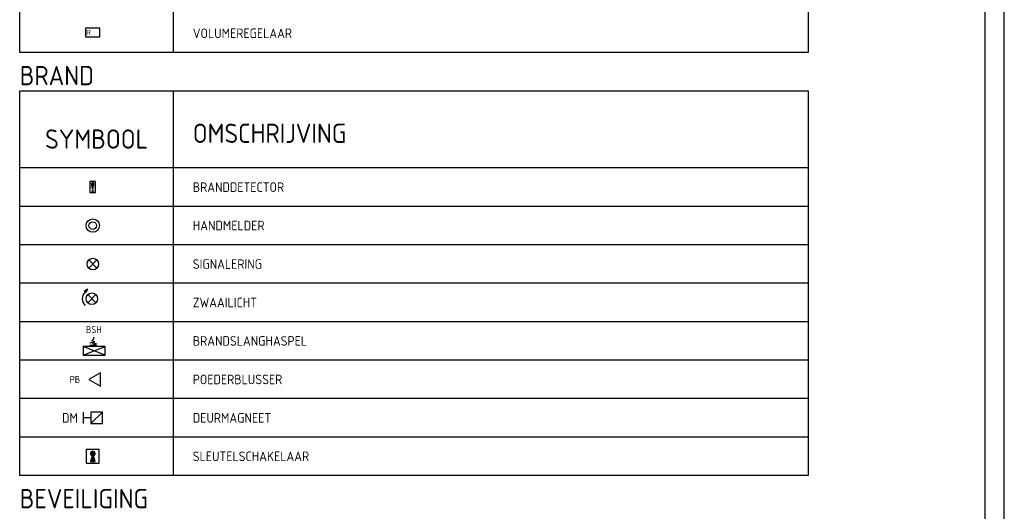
# Model space of a CAD drawing. Extents: x 0 to 841, y -120 to 594.
# Tile 9 of 10: x 585 to 841, y 170 to 298. Entities that reach past the tile are written whole.
import ezdxf
from ezdxf.enums import TextEntityAlignment as Align

# ---------------------------------------------------------------- set-up
doc = ezdxf.new("R2010")
doc.units = 0
doc.header["$LTSCALE"] = 25
doc.header["$MEASUREMENT"] = 0
doc.layers.get('0').update_dxf_attribs({"linetype": 'CONTINUOUS'})
for name, color, linetype in [('E--L$2A-_KADER', 7, 'CONTINUOUS'), ('E--L6112_CEN-LSP', 3, 'CONTINUOUS'), ('E--L6412_OPROEP24V', 3, 'CONTINUOUS'), ('E--L6441_DATACOM', 3, 'CONTINUOUS'), ('E--L6511_BRANDM', 3, 'CONTINUOUS'), ('E--L6521_BEWAKING', 3, 'CONTINUOUS'), ('E--T6511_GROEPSNUMM', 2, 'CONTINUOUS')]:
    doc.layers.add(name, color=color, linetype=linetype)
doc.styles.add('ISO', font='isocp.shx')
doc.styles.get("Standard").update_dxf_attribs({"font": 'ISO.SHX'})

# ---------------------------------------------------------------- blocks, each defined once
blk = doc.blocks.new('A1')
at = {"layer": 'E--L$2A-_KADER', "color": 2}
blk.add_line((841, 0), (841, 594), dxfattribs=at)
at = {"layer": 'E--L$2A-_KADER', "color": 4}
blk.add_line((836, 5), (836, 589), dxfattribs=at)
blk = doc.blocks.new('B401A220')
at = {"layer": 'E--L6112_CEN-LSP'}
blk.add_lwpolyline([(-1.875, 1.125), (-1.875, -1.125), (1.875, -1.125), (1.875, 1.125), (-1.875, 1.125)], dxfattribs=at)
at = {"layer": 'E--L6112_CEN-LSP', "color": 2}
blk.add_text('R', height=1.35, dxfattribs=at).set_placement((-1.125, 0), align=Align.MIDDLE)
blk = doc.blocks.new('A$C10')
at = {"layer": 'E--L6412_OPROEP24V', "xscale": 100, "yscale": 100, "zscale": 100}
blk.add_blockref('B401A220', (199, 120), dxfattribs=at)
blk = doc.blocks.new('BA16A700')
at = {"layer": 'E--L6511_BRANDM'}
for p, q in [((-0.73, 1.45), (-0.73, -1.38)), ((0.69, 1.45), (-0.73, 1.45)), ((0.69, -1.38), (0.69, 1.45)), ((-0.73, -1.38), (0.69, -1.38))]:
    blk.add_line(p, q, dxfattribs=at)
at = {"layer": 'E--L6511_BRANDM', "color": 2}
for p, q in [((-0.09, -0.48), (-0.29, 0.95)), ((-0.2, 1.15), (-0.2, 0.29)), ((-0.02, 1.21), (-0.02, -0.56)), ((0.05, -0.48), (0.24, 0.95)), ((0.15, 1.15), (0.15, 0.29)), ((-0.12, -0.91), (-0.12, -1.12)), ((-0.02, -0.88), (-0.02, -1.16)), ((0.08, -0.91), (0.08, -1.12))]:
    blk.add_line(p, q, dxfattribs=at)
blk.add_circle((-0.02, -1.02), 0.141, dxfattribs=at)
for centre, radius, start, end in [((-0.02, 0.95), 0.265, 0, 180), ((-0.02, -0.48), 0.0725, 180, 0)]:
    blk.add_arc(centre, radius, start, end, dxfattribs=at)
blk.add_attdef('TYPE-BRANDMELDER', text='', height=1.8, dxfattribs=at).set_placement((-0.02, 0.04), align=Align.MIDDLE)
at = {"layer": 'E--T6511_GROEPSNUMM', "color": 2}
blk.add_attdef('GROEPSNUMMER', (1.57, -0.85), '', height=1.8, dxfattribs=at)
blk = doc.blocks.new('B16A7H00')
at = {"layer": 'E--L6511_BRANDM'}
blk.add_circle((0, 0), 1.75, dxfattribs=at)
at = {"layer": 'E--L6511_BRANDM', "color": 2}
blk.add_circle((0, 0), 1, dxfattribs=at)
at = {"layer": 'E--T6511_GROEPSNUMM'}
blk.add_attdef('GROEPSNUMMER', (3, -0.9), '', height=1.8, dxfattribs=at)
blk = doc.blocks.new('B8100100')
at = {"layer": 'E--L6511_BRANDM', "color": 2}
for p, q in [((-1.06, -1.06), (1.06, 1.06)), ((-1.06, 1.06), (1.06, -1.06))]:
    blk.add_line(p, q, dxfattribs=at)
at = {"layer": 'E--L6511_BRANDM'}
blk.add_circle((0, 0), 1.5, dxfattribs=at)
at = {"layer": 'E--T6511_GROEPSNUMM'}
blk.add_attdef('GROEPSNUMMER', (2.5, -0.9), '', height=1.8, dxfattribs=at)
blk = doc.blocks.new('A$C11')
at = {"layer": 'E--L6412_OPROEP24V', "color": 3}
for p, q in [((20026, 353), (20151, 378)), ((20201, 328), (20026, 353)), ((20026, 278), (20201, 328)), ((20201, 278), (20026, 278)), ((20076, 403), (20126, 453)), ((20151, 378), (20076, 403)), ((20126, 453), (20126, 503)), ((20424, 28), (19846, 255)), ((19846, 28), (20424, 255))]:
    blk.add_line(p, q, dxfattribs=at)
blk.add_lwpolyline([(19846, 28), (20424, 28), (20424, 255), (19846, 255)], close=True, dxfattribs=at)
at = {"layer": 'E--L6412_OPROEP24V', "color": 2, "style": 'ISO'}
blk.add_text('BSH', height=180, dxfattribs=at).set_placement((19926, 607))
blk = doc.blocks.new('BA15A700')
at = {"layer": 'E--L6511_BRANDM', "color": 2}
for p, q in [((-1.88, 1.88), (-1.77, 2.05)), ((-1.79, 1.79), (-1.55, 2.18)), ((-1.69, 1.69), (-1.32, 2.32)), ((-1.6, 1.6), (-1.09, 2.46)), ((-1.06, -1.06), (1.06, 1.06)), ((-1.06, 1.06), (1.06, -1.06))]:
    blk.add_line(p, q, dxfattribs=at)
blk.add_lwpolyline([(-1.94, 1.94), (-1.59, 1.59), (-1.06, 2.47), (-1.94, 1.94)], dxfattribs=at)
at = {"layer": 'E--L6511_BRANDM'}
blk.add_circle((0, 0), 1.5, dxfattribs=at)
at = {"layer": 'E--L6511_BRANDM', "color": 2}
blk.add_arc((0, 0), 2.5, 135, 225, dxfattribs=at)
at = {"layer": 'E--T6511_GROEPSNUMM'}
blk.add_attdef('GROEPSNUMMER', (2.5, -0.9), '', height=1.8, dxfattribs=at)
blk = doc.blocks.new('B16A7K0B')
at = {"layer": 'E--L6511_BRANDM'}
for p, q in [((1.5, 1.5), (-1.5, 1.5)), ((-1.5, 1.5), (-1.5, -1.5)), ((1.5, -1.5), (1.5, 1.5)), ((-1.5, -1.5), (1.5, -1.5))]:
    blk.add_line(p, q, dxfattribs=at)
at = {"layer": 'E--L6511_BRANDM', "color": 2}
blk.add_line((1.5, 1.5), (-1.5, -1.5), dxfattribs=at)
at = {"layer": 'E--L6511_BRANDM'}
for points in [[(-3.5, 1.5), (-3.5, -1.5)], [(-1.5, 0), (-3.5, 0)]]:
    blk.add_lwpolyline(points, dxfattribs=at)
at = {"layer": 'E--T6511_GROEPSNUMM'}
blk.add_attdef('GROEPSNUMMER', (2.5, -0.9), '', height=1.8, dxfattribs=at)
blk = doc.blocks.new('BB001H00')
at = {"layer": 'E--L6521_BEWAKING', "color": 2}
for p, q in [((-0.53, 0.39), (-0.53, 1.03)), ((-0.44, 0.27), (-0.44, 1.14)), ((-0.35, 0.2), (-0.35, 1.21)), ((-0.27, 0.15), (-0.27, 1.27)), ((-0.18, 0.11), (-0.18, 1.3)), ((-0.18, -1.33), (-0.18, 0.01)), ((-0.09, -1.33), (-0.09, 1.32)), ((0, -1.33), (0, 1.33)), ((0.09, -1.33), (0.09, 1.32)), ((0.18, 0.11), (0.18, 1.3)), ((0.18, -1.33), (0.18, 0.01)), ((0.27, 0.15), (0.27, 1.27)), ((0.35, 0.2), (0.35, 1.21)), ((0.44, 0.27), (0.44, 1.14)), ((0.53, 0.39), (0.53, 1.03)), ((-0.53, -1.33), (-0.53, -1.14)), ((-0.44, -1.33), (-0.44, -0.85)), ((-0.35, -1.33), (-0.35, -0.57)), ((-0.27, -1.33), (-0.27, -0.28)), ((0.27, -1.33), (0.27, -0.28)), ((0.35, -1.33), (0.35, -0.57)), ((0.44, -1.33), (0.44, -0.85)), ((0.53, -1.33), (0.53, -1.14))]:
    blk.add_line(p, q, dxfattribs=at)
at = {"layer": 'E--L6521_BEWAKING'}
blk.add_lwpolyline([(1.68, 1.77), (-1.68, 1.77), (-1.68, -1.77), (1.68, -1.77), (1.68, 1.77)], dxfattribs=at)
at = {"layer": 'E--L6521_BEWAKING', "color": 2}
blk.add_lwpolyline([(-0.15, 0.11), (-0.59, -1.33), (0.59, -1.33), (0.15, 0.11)], dxfattribs=at)
blk.add_arc((0, 0.71), 0.619, 283.7299, 256.2701, dxfattribs=at)

msp = doc.modelspace()

# ---------------------------------------------------------------- linework, layer by layer
at = {"color": 3}
for p, q in [((585, 289), (585, 329)), ((625, 289), (625, 329)), ((790, 329), (790, 289)), ((790, 289), (585, 289)), ((585, 279), (790, 279)), ((585, 179), (585, 279)), ((625, 179), (625, 279)), ((790, 279), (790, 179)), ((790, 259), (585, 259)), ((790, 179), (585, 179))]:
    msp.add_line(p, q, dxfattribs=at)
at = {"color": 1}
for p, q in [((790, 249), (585, 249)), ((790, 239), (585, 239)), ((790, 229), (585, 229)), ((790, 219), (585, 219)), ((790, 209), (585, 209)), ((790, 199), (585, 199)), ((790, 189), (585, 189))]:
    msp.add_line(p, q, dxfattribs=at)
at = {"layer": 'E--L6521_BEWAKING', "color": 3}
msp.add_lwpolyline([(603, 204), (606, 202.27), (606, 205.73)], close=True, dxfattribs=at)

# ---------------------------------------------------------------- block references
at = {"layer": 'E--L6112_CEN-LSP', "color": 3, "xscale": 0.01, "yscale": 0.01, "zscale": 0.01}
msp.add_blockref('A$C10', (602, 293), dxfattribs=at)
at = {"layer": 'E--L6441_DATACOM', "color": 3}
msp.add_blockref('A1', (0, 0), dxfattribs=at)
at = {"layer": 'E--L6511_BRANDM', "color": 3}
for name, p in [('BA16A700', (604, 254)), ('B16A7H00', (604, 244)), ('B8100100', (604, 234)), ('B16A7K0B', (605, 194))]:
    msp.add_blockref(name, p, dxfattribs=at)
at = {"layer": 'E--L6511_BRANDM'}
msp.add_blockref('BA15A700', (603.77, 224.99), dxfattribs=at)
at = {"layer": 'E--L6521_BEWAKING', "color": 3, "xscale": 0.01, "yscale": 0.01, "zscale": 0.01}
msp.add_blockref('A$C11', (403, 210), dxfattribs=at)
at = {"layer": 'E--L6521_BEWAKING', "color": 3}
msp.add_blockref('BB001H00', (604, 184), dxfattribs=at)

# ---------------------------------------------------------------- texts
at = {"color": 2, "style": 'ISO'}
for s, height, p in [('VOLUMEREGELAAR', 2.5, (630, 292.75)), ('BRANDDETECTOR', 2.5, (630, 252.75)), ('HANDMELDER', 2.5, (630, 242.75)), ('SIGNALERING', 2.5, (630, 232.75)), ('ZWAAILICHT', 2.5, (630, 222.75)), ('BRANDSLANGHASPEL', 2.5, (630, 212.75)), ('PB', 1.8, (598, 203.1)), ('POEDERBLUSSER', 2.5, (630, 202.75)), ('DM', 2.5, (596, 192.75)), ('DEURMAGNEET', 2.5, (630, 192.75)), ('SLEUTELSCHAKELAAR', 2.5, (630, 182.75))]:
    msp.add_text(s, height=height, dxfattribs=at).set_placement(p)
at = {"color": 5, "style": 'ISO'}
for s, p in [('BRAND', (585, 280.5)), ('OMSCHRIJVING', (630, 265.5)), ('BEVEILIGING', (585, 170.5))]:
    msp.add_text(s, height=5, dxfattribs=at).set_placement(p)
msp.add_text('SYMBOOL', height=5, dxfattribs=at).set_placement((605, 264), align=Align.CENTER)

doc.saveas('drawing.dxf')
